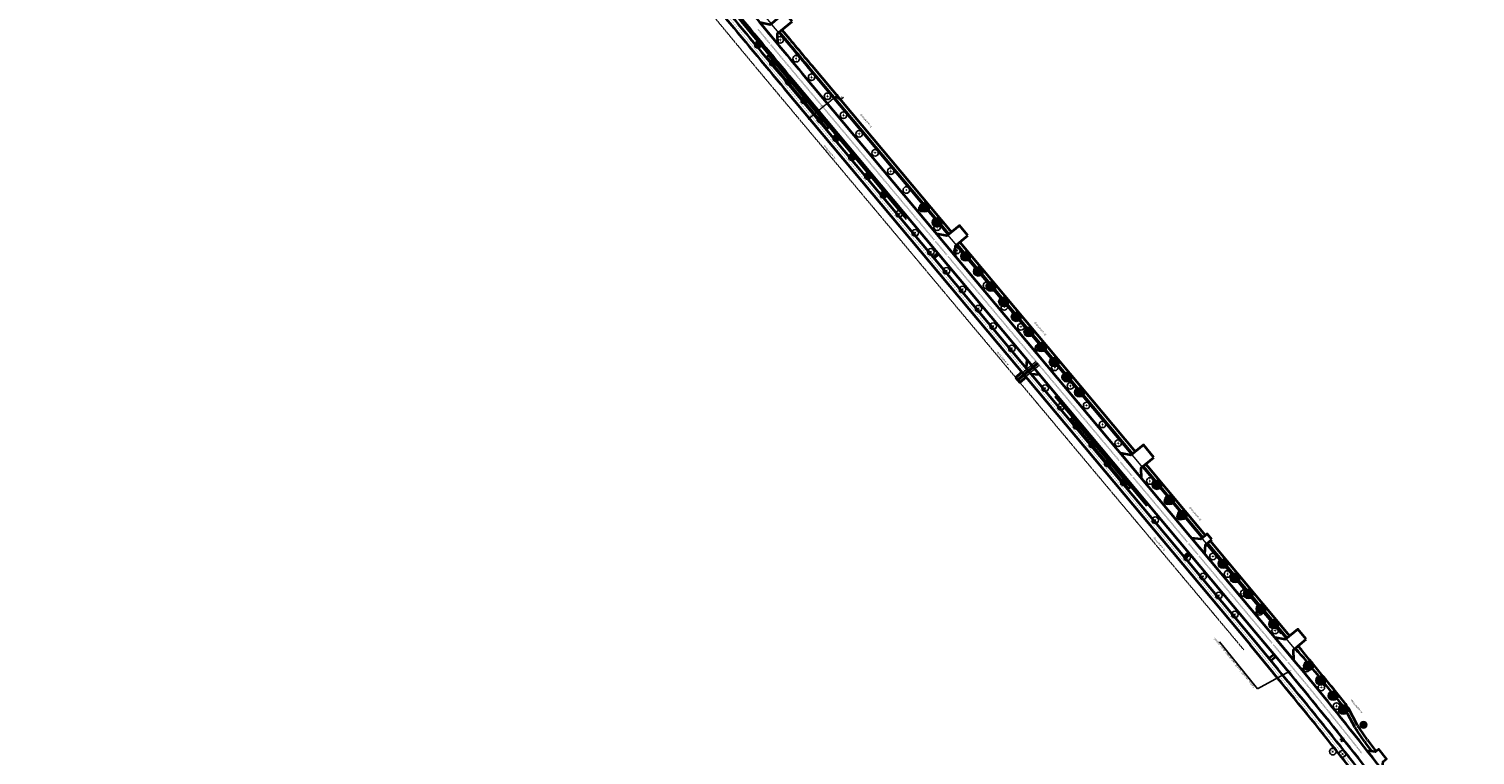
# Model space of a CAD drawing. Header units: metres. Extents: x 101623 to 104606, y 400821 to 405824.
# Tile 43 of 46: x 101731 to 102612, y 404697 to 405139. Entities that reach past the tile are written whole.
import ezdxf
from ezdxf import colors
from ezdxf.entities.mleader import LeaderData, LeaderLine
from ezdxf.enums import TextEntityAlignment as Align
from ezdxf.math import Vec2, Vec3

# ---------------------------------------------------------------- set-up
doc = ezdxf.new("R2010")
doc.units = ezdxf.units.M
doc.header["$LTSCALE"] = 0.5
for name, pattern in [('HIDDEN', [0.375, 0.25, -0.125]), ('VW-1-1_STREEP', [2, 1, -1]), ('VW-3-3_STREEP', [6, 3, -3]), ('VW-30-270_STREEP', [3, 0.3, -2.7])]:
    doc.linetypes.add(name, pattern=pattern)
doc.layers.get('Defpoints').update_dxf_attribs({"color": 4})
doc.layers.add('000___Hulplijn', color=150, linetype='Continuous', lineweight=13, plot=False)
doc.layers.add('_hulplijn voor arcering', color=1, linetype='HIDDEN', plot=False)
for name, color, linetype, lineweight in [('B-WE-GR-BOOM-A', 63, 'Continuous', 25), ('B-WE-GR-BOOM-S', 253, 'Continuous', 25), ('N-WE-BV-GELEIDECONSTRUCTIE_GELEIDERAIL-G', 210, 'BV-GELEIDERAIL', 35), ('N-WE-GR-BOOM-A', 104, 'Continuous', 25), ('N-WE-GR-BOOM-S', 90, 'Continuous', 25), ('N-WE-GR-STRUIK-G', 90, 'Continuous', 35), ('N-WE-IE-MEUBILAIR_WEGMEUBILAIR_LICHTMAST-S-500', 7, 'Continuous', 25), ('N-WE-VH-KANTVERHARDING-G', 210, 'Continuous', 35), ('N-WE-VH-KANTVERHARDING-G_2', 4, 'Continuous', 35), ('N-WE-VH-KANTVERHARDING-G_3', 221, 'Continuous', 35), ('N-WE-VW-MARKERING_LANGS_STREEP_11_015-G', 7, 'VW-1-1_STREEP', 35), ('N-WE-VW-MARKERING_LANGS_STREEP_30270_010-G', 7, 'VW-30-270_STREEP', 13), ('N-WE-VW-MARKERING_LANGS_STREEP_33_015-G', 7, 'VW-3-3_STREEP', 13), ('N-WE-VW-MARKERING_LANGS_STREEP_DOORGETROKKEN_010-G', 7, 'Continuous', 13), ('N-WE-VW-MARKERING_LANGS_STREEP_DOORGETROKKEN_015-G', 7, 'Continuous', 13), ('N-WE-WH-T25', 7, 'Continuous', 25), ('V-WE-GR-BOOM_kruis-S', 10, 'Continuous', 25), ('X-XX-AL-M', 7, 'Continuous', 18), ('X-XX-AL-T25', 7, 'Continuous', 25), ('X-XX-AL_BINDEND-M', 10, 'Continuous', 18)]:
    doc.layers.add(name, color=color, linetype=linetype, lineweight=lineweight)
doc.layers.add('N-WE-GR-STRUIK-V', color=7, linetype='Continuous', lineweight=18, true_color=0x00a500)
doc.layers.add('V-WE-GR-BOOM-S', color=3, linetype='Continuous', lineweight=25, true_color=0x00ff00)
doc.styles.add('NLCS-ISO', font='NLCS-ISO.ttf')
doc.styles.add('NLCS-ISO-M500-T18', font='NLCS-ISO.ttf', dxfattribs={"height": 0.9})
doc.styles.add('NLCS-ISO-M500-T25', font='NLCS-ISO.ttf', dxfattribs={"height": 1.25})
doc.linetypes.add('BV-GELEIDERAIL', pattern='A,10,-3,[108,NLCS.shx,S=1,R=0,X=0,Y=0],-3', length=16)
doc.dimstyles.new('NLCS-M500-T18-PIJL_L2_H2', dxfattribs={"dimscale": 0.5, "dimtxt": 2.5, "dimasz": 1.8, "dimexe": 2, "dimexo": 2, "dimgap": 0.7, "dimtad": 1, "dimzin": 0, "dimdsep": 46, "dimtxsty": 'NLCS-ISO-M500-T18', "dimcen": 0, "dimdle": 2, "dimclrd": 256, "dimclre": 256, "dimclrt": 256, "dimazin": 0, "dimtfac": 1, "dimtdec": 3, "dimtofl": 0, "dimtmove": 0, "dimatfit": 3, "dimfxl": 2, "dimfxlon": 1, "dimtfillclr": 256, "dimtolj": 1, "dimtzin": 0, "dimlwd": -1, "dimlwe": -1, "dimarcsym": 0})
doc.dimstyles.new('NLCS-M500-T18-SCHRAP_L2_H2', dxfattribs={"dimscale": 0.5, "dimtxt": 2.5, "dimasz": 1.008, "dimexe": 2, "dimexo": 2, "dimgap": 0.7, "dimtad": 1, "dimzin": 0, "dimdsep": 46, "dimtxsty": 'NLCS-ISO-M500-T18', "dimblk": 'OBLIQUE', "dimcen": 0, "dimdle": 2, "dimclrd": 256, "dimclre": 256, "dimclrt": 256, "dimazin": 0, "dimtfac": 1, "dimtdec": 3, "dimtofl": 0, "dimtmove": 0, "dimatfit": 3, "dimldrblk": 'OBLIQUE', "dimfxl": 2, "dimfxlon": 1, "dimtfillclr": 256, "dimtolj": 1, "dimtzin": 0, "dimlwd": -1, "dimlwe": -1, "dimarcsym": 0})

# ---------------------------------------------------------------- blocks, each defined once
blk = doc.blocks.new('V-SGR-BOOM_01')
at = {"ltscale": 0.1}
h = blk.add_hatch(color=256, dxfattribs=at)
edge = h.paths.add_edge_path()
edge.add_arc((0, 0), 0.15, 0, 360)
at = {"color": 0}
blk.add_circle((0, 0), 2.5, dxfattribs=at)
at = {"ltscale": 0.1}
blk.add_circle((0, 0), 0.15, dxfattribs=at)
blk.add_circle((0, 0), 0.045)
at = {"layer": 'V-WE-GR-BOOM_kruis-S', "lineweight": -3, "const_width": 0.2, "flags": 128}
for points in [[(2.1, 2.1), (-2.1, -2.1)], [(-2.1, 2.1), (2.1, -2.1)]]:
    blk.add_lwpolyline(points, dxfattribs=at)
blk = doc.blocks.new('_Oblique')
at = {"color": 0, "linetype": 'ByBlock', "lineweight": -2}
blk.add_line((-0.5, -0.5), (0.5, 0.5), dxfattribs=at)
blk = doc.blocks.new('*D49')
at = {"layer": 'Defpoints', "color": 0, "transparency": 16777216}
for p in [(102212.17, 405089.35), (102213.1, 405088.23), (102218.47, 405092.73)]:
    blk.add_point(p, dxfattribs=at)
at = {"layer": 'X-XX-AL_BINDEND-M', "transparency": 16777216}
for p, q in [((102218.3, 405094.49), (102211.4, 405088.71)), ((102212.46, 405089), (102211.53, 405090.12)), ((102217.83, 405093.49), (102216.89, 405094.61))]:
    blk.add_line(p, q, dxfattribs=at)
at = {"layer": 'X-XX-AL_BINDEND-M', "transparency": 16777216, "xscale": 0.504, "yscale": 0.504, "zscale": 0.504}
for p, rotation in [((102212.17, 405089.35), 219.9533131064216), ((102217.53, 405093.84), 39.95331310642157)]:
    blk.add_blockref('_Oblique', p, dxfattribs=dict(at, rotation=rotation))
at = {"layer": 'X-XX-AL_BINDEND-M', "transparency": 16777216, "insert": (102214.34, 405092.21), "char_height": 0.9, "attachment_point": 5, "rotation": 39.95331, "style": 'NLCS-ISO-M500-T18'}
blk.add_mtext('\\A1;7.00', dxfattribs=at)
blk = doc.blocks.new('*D50')
at = {"layer": 'Defpoints', "color": 0, "transparency": 16777216}
for p in [(102209.33, 405086.97), (102209.33, 405086.97), (102213.1, 405088.23)]:
    blk.add_point(p, dxfattribs=at)
at = {"layer": 'X-XX-AL-M', "transparency": 16777216}
for p, q in [((102212.93, 405089.99), (102208.56, 405086.33)), ((102209.33, 405086.97), (102208.69, 405087.74)), ((102212.46, 405089), (102211.53, 405090.12))]:
    blk.add_line(p, q, dxfattribs=at)
at = {"layer": 'X-XX-AL-M', "transparency": 16777216, "xscale": 0.504, "yscale": 0.504, "zscale": 0.504}
for p, rotation in [((102209.33, 405086.97), 219.9533131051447), ((102212.17, 405089.35), 39.95331310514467)]:
    blk.add_blockref('_Oblique', p, dxfattribs=dict(at, rotation=rotation))
at = {"layer": 'X-XX-AL-M', "transparency": 16777216, "insert": (102210.24, 405088.78), "char_height": 0.9, "attachment_point": 5, "rotation": 39.95331, "style": 'NLCS-ISO-M500-T18'}
blk.add_mtext('\\A1;3.70', dxfattribs=at)
blk = doc.blocks.new('*D51')
at = {"layer": 'Defpoints', "color": 0, "transparency": 16777216}
for p in [(102209.33, 405086.97), (102206.57, 405084.66), (102206.57, 405084.66)]:
    blk.add_point(p, dxfattribs=at)
at = {"layer": 'X-XX-AL_BINDEND-M', "transparency": 16777216}
for p, q in [((102210.1, 405087.62), (102205.8, 405084.02)), ((102209.33, 405086.97), (102209.97, 405086.21)), ((102206.57, 405084.66), (102207.21, 405083.9))]:
    blk.add_line(p, q, dxfattribs=at)
at = {"layer": 'X-XX-AL_BINDEND-M', "transparency": 16777216, "xscale": 0.504, "yscale": 0.504, "zscale": 0.504}
for p, rotation in [((102209.33, 405086.97), 39.95331310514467), ((102206.57, 405084.66), 219.9533131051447)]:
    blk.add_blockref('_Oblique', p, dxfattribs=dict(at, rotation=rotation))
at = {"layer": 'X-XX-AL_BINDEND-M', "transparency": 16777216, "insert": (102207.44, 405086.43), "char_height": 0.9, "attachment_point": 5, "rotation": 39.95331, "style": 'NLCS-ISO-M500-T18'}
blk.add_mtext('\\A1;3.60', dxfattribs=at)
blk = doc.blocks.new('*D52')
at = {"layer": 'Defpoints', "color": 0, "transparency": 16777216}
for p in [(102221.11, 405098.14), (102221.75, 405097.38), (102218.47, 405092.73)]:
    blk.add_point(p, dxfattribs=at)
at = {"layer": 'X-XX-AL-M', "transparency": 16777216}
for p, q in [((102216.77, 405093.2), (102222.52, 405098.02)), ((102221.75, 405097.38), (102222.39, 405096.61)), ((102217.83, 405093.49), (102216.89, 405094.61))]:
    blk.add_line(p, q, dxfattribs=at)
at = {"layer": 'X-XX-AL-M', "transparency": 16777216, "xscale": 0.504, "yscale": 0.504, "zscale": 0.504}
for p, rotation in [((102221.75, 405097.38), 39.95331310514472), ((102217.53, 405093.84), 219.9533131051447)]:
    blk.add_blockref('_Oblique', p, dxfattribs=dict(at, rotation=rotation))
at = {"layer": 'X-XX-AL-M', "transparency": 16777216, "insert": (102219.13, 405096.22), "char_height": 0.9, "attachment_point": 5, "rotation": 39.95331, "style": 'NLCS-ISO-M500-T18'}
blk.add_mtext('\\A1;5.50', dxfattribs=at)
blk = doc.blocks.new('*D53')
at = {"layer": 'Defpoints', "color": 0, "transparency": 16777216}
for p in [(102221.75, 405097.38), (102223.28, 405098.66), (102223.28, 405098.66)]:
    blk.add_point(p, dxfattribs=at)
at = {"layer": 'X-XX-AL_BINDEND-M', "transparency": 16777216}
for p, q in [((102220.98, 405096.73), (102224.05, 405099.3)), ((102221.75, 405097.38), (102221.11, 405098.14)), ((102222.52, 405098.02), (102225.25, 405096)), ((102223.28, 405098.66), (102222.64, 405099.43)), ((102225.25, 405096), (102227.3, 405097.72))]:
    blk.add_line(p, q, dxfattribs=at)
at = {"layer": 'X-XX-AL_BINDEND-M', "transparency": 16777216, "xscale": 0.504, "yscale": 0.504, "zscale": 0.504}
for p, rotation in [((102221.75, 405097.38), 219.9533131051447), ((102223.28, 405098.66), 39.95331310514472)]:
    blk.add_blockref('_Oblique', p, dxfattribs=dict(at, rotation=rotation))
at = {"layer": 'X-XX-AL_BINDEND-M', "transparency": 16777216, "insert": (102225.76, 405097.47), "char_height": 0.9, "attachment_point": 5, "rotation": 39.95331, "style": 'NLCS-ISO-M500-T18'}
blk.add_mtext('\\A1;2.00', dxfattribs=at)
blk = doc.blocks.new('*D85')
at = {"layer": 'Defpoints', "color": 0, "transparency": 16777216}
for p in [(102777.08, 404786.95), (102590.52, 404635.97)]:
    blk.add_point(p, dxfattribs=at)
at = {"layer": 'X-XX-AL-M', "transparency": 16777216}
blk.add_line((102596.1, 404640.49), (102591.22, 404636.54), dxfattribs=at)
blk.add_solid([(102591.13, 404636.65), (102591.32, 404636.42), (102590.52, 404635.97)], dxfattribs=at)
at = {"layer": 'X-XX-AL-M', "transparency": 16777216, "insert": (102593.51, 404639.42), "char_height": 0.9, "attachment_point": 5, "rotation": 38.98192, "style": 'NLCS-ISO-M500-T18'}
blk.add_mtext('\\A1;R=240.00', dxfattribs=at)
blk = doc.blocks.new('*D90')
at = {"layer": 'Defpoints', "color": 0, "transparency": 16777216}
for p in [(102798.18, 404754.39), (102597.84, 404622.25)]:
    blk.add_point(p, dxfattribs=at)
at = {"layer": 'X-XX-AL-M', "transparency": 16777216}
blk.add_line((102591.85, 404618.29), (102597.09, 404621.75), dxfattribs=at)
blk.add_solid([(102597, 404621.88), (102597.17, 404621.63), (102597.84, 404622.25)], dxfattribs=at)
at = {"layer": 'X-XX-AL-M', "transparency": 16777216, "insert": (102593.65, 404620.44), "char_height": 0.9, "attachment_point": 5, "rotation": 33.40781, "style": 'NLCS-ISO-M500-T18'}
blk.add_mtext('\\A1;R=240.00', dxfattribs=at)
blk = doc.blocks.new('SIE-WEG_LICHTMAST-SO')
h = blk.add_hatch(color=256)
h.paths.add_polyline_path([(1.4, 0.6, 0.658505), (-1.4, 0.6)])
h.paths.add_polyline_path([(-1.4, -0.6, 0.658505), (1.4, -0.6)])
at = {"flags": 128}
for points in [[(-2.6, 1.5), (-1.3, 0.7)], [(-1.4, 0.6), (1.4, 0.6)], [(0, 1.5), (0, 3)], [(1.3, 0.7), (2.6, 1.5)], [(-2.6, -1.5), (-1.3, -0.8)], [(-1.4, -0.6), (1.4, -0.6)], [(0, -1.5), (0, -3)], [(2.6, -1.5), (1.3, -0.8)]]:
    blk.add_lwpolyline(points, dxfattribs=at)
blk.add_circle((0, 0), 1.5)
at = {"style": 'NLCS-ISO'}
blk.add_attdef('TYPE', text='', height=1.8, dxfattribs=at).set_placement((0, 3), align=Align.BOTTOM_CENTER)
blk = doc.blocks.new('SGR-BOOM_SCHIETWILG-SO')
at = {"linetype": 'ByBlock', "lineweight": 18}
h = blk.add_hatch(color=0, dxfattribs=at)
h.dxf.hatch_style = 1
edge = h.paths.add_edge_path()
edge.add_arc((0, 0), 0.25, 0, 360)
at = {"layer": 'N-WE-GR-BOOM-A'}
h = blk.add_hatch(color=256, dxfattribs=at)
h.dxf.hatch_style = 1
edge = h.paths.add_edge_path()
edge.add_arc((0, 0), 2, 0, 360)
at = {"color": 0, "linetype": 'ByBlock', "lineweight": 18}
for radius in [2, 0.25]:
    blk.add_circle((0, 0), radius, dxfattribs=at)
at = {"color": 0, "linetype": 'ByBlock', "lineweight": 18, "style": 'NLCS-ISO-M500-T25'}
blk.add_text('2', height=1.25, dxfattribs=at).set_placement((-1.39, -0.6))
blk = doc.blocks.new('SGR-BOOM_ESDOORN-SO')
at = {"linetype": 'ByBlock', "lineweight": 18}
h = blk.add_hatch(color=0, dxfattribs=at)
h.dxf.hatch_style = 1
edge = h.paths.add_edge_path()
edge.add_arc((0, 0), 0.25, 0, 360)
at = {"layer": 'N-WE-GR-BOOM-A'}
h = blk.add_hatch(color=256, dxfattribs=at)
h.dxf.hatch_style = 1
edge = h.paths.add_edge_path()
edge.add_arc((0, 0), 2, 0, 360)
at = {"color": 0, "linetype": 'ByBlock', "lineweight": 18}
for radius in [2, 0.25]:
    blk.add_circle((0, 0), radius, dxfattribs=at)
at = {"color": 0, "linetype": 'ByBlock', "lineweight": 18, "style": 'NLCS-ISO-M500-T25'}
blk.add_text('6', height=1.25, dxfattribs=at).set_placement((-1.36, -0.6))
blk = doc.blocks.new('SGR-BOOM_LINDE-SO')
at = {"linetype": 'ByBlock', "lineweight": 18}
h = blk.add_hatch(color=0, dxfattribs=at)
h.dxf.hatch_style = 1
edge = h.paths.add_edge_path()
edge.add_arc((0, 0), 0.25, 0, 360)
at = {"layer": 'N-WE-GR-BOOM-A'}
h = blk.add_hatch(color=256, dxfattribs=at)
h.dxf.hatch_style = 1
edge = h.paths.add_edge_path()
edge.add_arc((0, 0), 2, 0, 360)
at = {"color": 0, "linetype": 'ByBlock', "lineweight": 18}
for radius in [2, 0.25]:
    blk.add_circle((0, 0), radius, dxfattribs=at)
at = {"color": 0, "linetype": 'ByBlock', "lineweight": 18, "style": 'NLCS-ISO-M500-T25'}
blk.add_text('5', height=1.25, dxfattribs=at).set_placement((-1.36, -0.6))
blk = doc.blocks.new('SGR-BOOM_ARC-SO')
at = {"layer": 'B-WE-GR-BOOM-A'}
h = blk.add_hatch(color=256, dxfattribs=at)
h.dxf.hatch_style = 1
edge = h.paths.add_edge_path()
edge.add_arc((0, 0), 2, 0, 360)
at = {"color": 0, "linetype": 'ByBlock', "lineweight": -2}
for radius in [2, 0.25]:
    blk.add_circle((0, 0), radius, dxfattribs=at)

msp = doc.modelspace()

# ---------------------------------------------------------------- hatches: boundary and pattern name
at = {"layer": 'N-WE-GR-STRUIK-V'}
h = msp.add_hatch(color=256, dxfattribs=at)
h.dxf.hatch_style = 1
h.paths.add_polyline_path([(102218.518, 405079.511), (102217.176, 405078.387), (102180.518, 405122.147), (102181.859, 405123.271)])
h = msp.add_hatch(color=256, dxfattribs=at)
h.dxf.hatch_style = 1
h.paths.add_polyline_path([(102402.25, 404860.184), (102400.909, 404859.061), (102365.484, 404901.349), (102366.825, 404902.472)])

# ---------------------------------------------------------------- linework, layer by layer
at = {"layer": '000___Hulplijn'}
for p, q in [((102332.423, 404926.643), (102344.707, 404936.934)), ((102333.065, 404925.876), (102345.35, 404936.167)), ((102333.386, 404925.493), (102345.671, 404935.784)), ((102333.707, 404925.11), (102345.992, 404935.4)), ((102334.35, 404924.343), (102346.634, 404934.634)), ((102493.937, 404770.902), (102448.237, 404825.455))]:
    msp.add_line(p, q, dxfattribs=at)
at = {"layer": '000___Hulplijn', "ltscale": 2, "flags": 128}
for points in [[(101765.364, 405655.231, 0.0393252), (101781.78, 405631.869), (101821.716, 405584.735, -0.0050953), (101886.902, 405506.188), (102130.68, 405206.282, 0.0036979), (102205.917, 405115.109), (102503.849, 404759.459)], [(102265.811, 405023.055), (102195.798, 405106.632, -0.0029958), (102134.64, 405180.533, -0.0020864)]]:
    msp.add_lwpolyline(points, format="xyb", dxfattribs=at)
at = {"layer": '000___Hulplijn', "flags": 128}
msp.add_lwpolyline([(102402.406, 404880.165), (102296.408, 405006.698)], dxfattribs=at)
at = {"layer": '000___Hulplijn', "ltscale": 2, "flags": 128}
msp.add_lwpolyline([(102411.981, 404848.568), (102356.092, 404915.285)], dxfattribs=at)
at = {"layer": '_hulplijn voor arcering', "ltscale": 2}
msp.add_lwpolyline([(102011.82, 405314.38), (102112.018, 405191.112, 0.0036979), (102187.481, 405099.665), (102471.066, 404761.141)], format="xyb", dxfattribs=at)
at = {"layer": 'N-WE-BV-GELEIDECONSTRUCTIE_GELEIDERAIL-G', "ltscale": 2, "flags": 128}
msp.add_lwpolyline([(102265.747, 405023.755), (102196.105, 405106.889, -0.0029959), (102134.95, 405180.787)], format="xyb", dxfattribs=at)
msp.add_lwpolyline([(102412.288, 404848.825), (102356.398, 404915.542)], dxfattribs=at)
at = {"layer": 'N-WE-GR-STRUIK-G', "flags": 128}
for points in [[(102218.518, 405079.511), (102217.176, 405078.387), (102180.518, 405122.147), (102181.859, 405123.271)], [(102402.25, 404860.184), (102400.909, 404859.061), (102365.484, 404901.349), (102366.825, 404902.472)]]:
    msp.add_lwpolyline(points, close=True, dxfattribs=at)
at = {"layer": 'N-WE-VH-KANTVERHARDING-G', "ltscale": 2}
msp.add_line((102494.842, 404751.913), (102478.484, 404771.44), dxfattribs=at)
at = {"layer": 'N-WE-VH-KANTVERHARDING-G', "ltscale": 2, "flags": 128}
for points in [[(101761.275, 405652.814, 0.039363), (101778.138, 405628.819), (101818.092, 405581.664, -0.0050953), (101883.216, 405503.192), (102126.994, 405203.286, 0.0036979), (102202.276, 405112.058), (102500.208, 404756.408)], [(102478.484, 404771.44), (102196.91, 405107.563, -0.0036979), (102121.562, 405198.871), (102008.068, 405338.497), (101956.976, 405401.352)]]:
    msp.add_lwpolyline(points, format="xyb", dxfattribs=at)
for points in [[(102196.057, 405143.728), (102191.583, 405149.111), (102182.723, 405141.748), (102176.451, 405143.037), (102187.317, 405129.963), (102187.198, 405136.365), (102196.057, 405143.728)], [(102303.144, 405013.45), (102298.007, 405019.583), (102290.341, 405013.161), (102284.064, 405014.425), (102295.623, 405000.627), (102295.478, 405007.028), (102303.144, 405013.45)], [(102341.456, 404929.253), (102346.668, 404928.792), (102338.962, 404937.991), (102338.502, 404932.779)], [(102335.935, 404930.237), (102332.102, 404927.026)], [(102332.102, 404927.026), (102334.671, 404923.96), (102338.504, 404927.171)], [(102416.352, 404878.31), (102409.931, 404885.976), (102402.265, 404879.554), (102395.988, 404880.818), (102408.831, 404865.487), (102408.687, 404871.889), (102416.352, 404878.31)], [(102451.687, 404828.345), (102448.797, 404831.794), (102444.964, 404828.583), (102439.329, 404829.081), (102447.356, 404819.499), (102447.854, 404825.134), (102451.687, 404828.345)], [(102555.285, 404687.932), (102555.948, 404693.138), (102557.939, 404694.68), (102553.31, 404700.662), (102551.235, 404699.043), (102546.161, 404699.669)]]:
    msp.add_lwpolyline(points, dxfattribs=at)
at = {"layer": 'N-WE-VH-KANTVERHARDING-G', "ltscale": 2}
for centre, radius, start, end in [((100811.075, 403341.402), 2196.5, 36.563784, 39.953313), ((100790.89, 403324.994), 2229.51, 36.353674, 39.943425)]:
    msp.add_arc(centre, radius, start, end, dxfattribs=at)
at = {"layer": 'N-WE-VH-KANTVERHARDING-G_2', "ltscale": 2}
msp.add_line((102474.848, 404764.414), (102488.978, 404747.001), dxfattribs=at)
for points in [[(101995, 405348.708), (102118.691, 405196.537, 0.0036979), (102194.073, 405105.187), (102477.659, 404766.663), (102491.737, 404749.312)], [(102015.7, 405317.534), (102115.898, 405194.266, 0.0036979), (102191.314, 405102.875), (102474.899, 404764.351)], [(102607.341, 404603.326), (102606.096, 404602.403, -0.4142078), (102602.598, 404602.921), (102599.534, 404607.053, -0.0228337), (102586.926, 404625.782, 0.0228337), (102575.065, 404643.402), (102572.038, 404647.482, 0.0147907), (102491.737, 404749.312)]]:
    msp.add_lwpolyline(points, format="xyb", dxfattribs=at)
msp.add_arc((100811.075, 403341.402), 2188.85, 36.563784, 39.953313, dxfattribs=at)
at = {"layer": 'N-WE-VH-KANTVERHARDING-G_3', "ltscale": 2}
for p, q in [((102206.492, 405115.59), (102291.491, 405014.124)), ((102208.025, 405116.875), (102293.024, 405015.408)), ((102296.628, 405007.992), (102403.415, 404880.517)), ((102298.161, 405009.276), (102404.948, 404881.802)), ((102284.784, 405002.665), (102281.947, 405000.289)), ((102285.426, 405001.899), (102282.59, 404999.523)), ((102409.837, 404872.852), (102446.114, 404829.547)), ((102411.37, 404874.136), (102447.647, 404830.831)), ((102449.004, 404826.097), (102497.442, 404768.275)), ((102450.537, 404827.381), (102498.975, 404769.559)), ((102437.495, 404820.37), (102434.659, 404817.994)), ((102438.458, 404819.22), (102435.622, 404816.844)), ((102502.58, 404762.141), (102504.425, 404759.939)), ((102504.113, 404763.426), (102505.958, 404761.223)), ((102489.525, 404758.261), (102486.391, 404755.753)), ((102490.681, 404756.88), (102487.516, 404754.347)), ((102540.382, 404715.018), (102534.747, 404725.526)), ((102538.62, 404714.073), (102532.985, 404724.581)), ((102544.628, 404705.288), (102540.046, 404711.767)), ((102546.261, 404706.443), (102541.679, 404712.922)), ((102549.218, 404699.292), (102545.152, 404704.577)), ((102551.666, 404699.39), (102546.738, 404705.797))]:
    msp.add_line(p, q, dxfattribs=at)
for centre, radius, start, end in [((108332.136, 410247.116), 7991, 219.7503354, 219.9533131), ((108332.136, 410247.116), 7989, 219.7503405, 219.9533131), ((100790.89, 403324.994), 2237.01, 38.873099, 39.943425), ((102515.359, 404715.129), 20, 28.203694, 38.873099), ((102515.359, 404715.129), 22, 28.203694, 38.873099), ((102558.008, 404724.47), 22, 208.203694, 215.269084), ((102558.008, 404724.47), 20, 208.203694, 215.269084), ((102562.59, 404717.991), 22, 215.269084, 217.56818), ((102562.59, 404717.991), 20, 215.269084, 217.56818)]:
    msp.add_arc(centre, radius, start, end, dxfattribs=at)
at = {"layer": 'N-WE-VW-MARKERING_LANGS_STREEP_11_015-G', "ltscale": 2, "const_width": 0.15, "flags": 128}
for points in [[(102182.569, 405130.551), (102175.54, 405139.012)], [(102182.224, 405130.262), (102175.195, 405138.723)], [(102290.199, 405001.301), (102283.135, 405009.733)], [(102290.544, 405001.59), (102283.48, 405010.022)], [(102402.765, 404866.928), (102395.701, 404875.36)], [(102403.11, 404867.217), (102396.046, 404875.649)], [(102443.056, 404818.832), (102437.276, 404825.731)], [(102443.401, 404819.121), (102437.621, 404826.02)], [(102497.193, 404754.207), (102488.845, 404764.172)], [(102497.538, 404754.496), (102489.189, 404764.461)]]:
    msp.add_lwpolyline(points, dxfattribs=at)
at = {"layer": 'N-WE-VW-MARKERING_LANGS_STREEP_30270_010-G', "ltscale": 2, "const_width": 0.1, "flags": 128}
msp.add_lwpolyline([(101731.414, 405670.399, -0.0307493), (101734.935, 405663.893, 0.0671727), (101743.839, 405649.965), (101808.555, 405573.584, -0.0050953), (101873.516, 405495.308), (101938.401, 405415.484, 0.0609504), (101947.149, 405407.06, -0.0609504), (101955.898, 405398.636), (101980.685, 405368.142, -0.0609504), (101987.144, 405357.857, 0.0609504), (101993.603, 405347.572), (102117.294, 405195.401, 0.0036979), (102192.693, 405104.031), (102476.305, 404765.476)], format="xyb", dxfattribs=at)
at = {"layer": 'N-WE-VW-MARKERING_LANGS_STREEP_33_015-G', "ltscale": 2, "const_width": 0.15, "flags": 128}
for points in [[(101763.944, 405635.355, 0.0044403), (101765.4, 405633.606), (101813.037, 405577.381, -0.0050953), (101878.075, 405499.014), (102121.853, 405199.107, 0.0036979), (102197.197, 405107.804), (102495.129, 404752.154, -0.0147907), (102575.593, 404650.118), (102578.619, 404646.038, -0.0228337), (102590.706, 404628.083, 0.0228337), (102603.088, 404609.689), (102606.45, 404605.156)], [(101769.233, 405639.836, 0.0189679), (101777.851, 405628.579), (101817.805, 405581.422, -0.0050953), (101882.925, 405502.956), (102126.703, 405203.049, 0.0036979), (102201.988, 405111.817), (102499.92, 404756.167, -0.0158782), (102587.304, 404644.819)]]:
    msp.add_lwpolyline(points, format="xyb", dxfattribs=at)
at = {"layer": 'N-WE-VW-MARKERING_LANGS_STREEP_DOORGETROKKEN_010-G', "ltscale": 2, "const_width": 0.1, "flags": 128}
for points in [[(102116.014, 405194.361, 0.0036979), (102191.429, 405102.972)], [(102118.575, 405196.442, 0.0036979), (102193.958, 405105.091)], [(102569.267, 404645.427, 0.0147907), (102489.093, 404747.097)], [(102491.622, 404749.216, -0.0147907), (102571.918, 404647.393), (102574.944, 404643.312, -0.0228337), (102586.798, 404625.704, 0.0228337), (102599.414, 404606.963), (102602.478, 404602.832)]]:
    msp.add_lwpolyline(points, format="xyb", dxfattribs=at)
for points in [[(102193.958, 405105.091), (102477.544, 404766.567)], [(102191.429, 405102.972), (102475.014, 404764.448)], [(102474.965, 404764.507), (102489.093, 404747.097)], [(102477.542, 404766.569), (102491.622, 404749.216)]]:
    msp.add_lwpolyline(points, dxfattribs=at)
at = {"layer": 'N-WE-VW-MARKERING_LANGS_STREEP_DOORGETROKKEN_015-G', "ltscale": 2, "const_width": 0.15, "flags": 128}
for points in [[(102282.493, 405010.5), (102199.42, 405109.666, -0.0007866), (102182.864, 405129.494, -0.0007866)], [(102282.838, 405010.789), (102199.765, 405109.955, -0.0007877), (102183.209, 405129.783, -0.0007877)], [(102532.216, 404711.323, 0.0061791), (102497.835, 404753.44, 0.0060926)], [(102532.568, 404711.604, 0.0061791), (102498.18, 404753.729, 0.0060928)], [(102542.612, 404698.159, 0.0019064), (102532.216, 404711.323)], [(102542.966, 404698.437, 0.0019064), (102532.568, 404711.604)]]:
    msp.add_lwpolyline(points, format="xyb", dxfattribs=at)
for points in [[(102344.362, 404936.645), (102290.841, 405000.535)], [(102344.707, 404936.934), (102291.186, 405000.823)], [(102345.647, 404935.111), (102345.005, 404935.878)], [(102345.992, 404935.4), (102345.35, 404936.167)], [(102395.059, 404876.127), (102346.289, 404934.345)], [(102395.404, 404876.416), (102346.634, 404934.634)], [(102436.634, 404826.497), (102403.407, 404866.161)], [(102436.979, 404826.786), (102403.752, 404866.45)], [(102488.202, 404764.939), (102443.698, 404818.065)], [(102488.547, 404765.228), (102444.043, 404818.354)]]:
    msp.add_lwpolyline(points, dxfattribs=at)

# ---------------------------------------------------------------- block references
at = {"layer": 'B-WE-GR-BOOM-S'}
for p in [(102175.138, 405129.436), (102184.411, 405118.504), (102194.006, 405107.06), (102203.488, 405095.6), (102213.242, 405084.051), (102222.817, 405072.594), (102232.456, 405061.039), (102242.171, 405049.5), (102251.637, 405038.159), (102369.156, 404897.559), (102378.855, 404886.118), (102388.198, 404874.644), (102398.077, 404863.011), (102543.94, 404715.442)]:
    msp.add_blockref('SGR-BOOM_ARC-SO', p, dxfattribs=at)
at = {"layer": 'N-WE-GR-BOOM-S', "xscale": 1.5, "yscale": 1.5, "zscale": 1.5, "rotation": 135}
for name, p in [('SGR-BOOM_SCHIETWILG-SO', (102276.694, 405030.619)), ('SGR-BOOM_ESDOORN-SO', (102284.4, 405021.421)), ('SGR-BOOM_ESDOORN-SO', (102301.707, 405000.727)), ('SGR-BOOM_SCHIETWILG-SO', (102309.413, 404991.528)), ('SGR-BOOM_LINDE-SO', (102317.119, 404982.329)), ('SGR-BOOM_ESDOORN-SO', (102324.825, 404973.13)), ('SGR-BOOM_SCHIETWILG-SO', (102332.531, 404963.931)), ('SGR-BOOM_LINDE-SO', (102340.237, 404954.732)), ('SGR-BOOM_ESDOORN-SO', (102347.943, 404945.534)), ('SGR-BOOM_SCHIETWILG-SO', (102355.649, 404936.335)), ('SGR-BOOM_LINDE-SO', (102363.355, 404927.136)), ('SGR-BOOM_ESDOORN-SO', (102371.061, 404917.937)), ('SGR-BOOM_ESDOORN-SO', (102418.279, 404861.606)), ('SGR-BOOM_LINDE-SO', (102425.985, 404852.407)), ('SGR-BOOM_ESDOORN-SO', (102433.691, 404843.208)), ('SGR-BOOM_SCHIETWILG-SO', (102458.479, 404813.618)), ('SGR-BOOM_LINDE-SO', (102465.77, 404804.914)), ('SGR-BOOM_SCHIETWILG-SO', (102473.891, 404795.221)), ('SGR-BOOM_LINDE-SO', (102481.597, 404786.022)), ('SGR-BOOM_SCHIETWILG-SO', (102489.303, 404776.823)), ('SGR-BOOM_ESDOORN-SO', (102510.509, 404751.468)), ('SGR-BOOM_SCHIETWILG-SO', (102517.923, 404742.483)), ('SGR-BOOM_LINDE-SO', (102525.512, 404733.186)), ('SGR-BOOM_ESDOORN-SO', (102531.709, 404724.679))]:
    msp.add_blockref(name, p, dxfattribs=at)
at = {"layer": 'N-WE-IE-MEUBILAIR_WEGMEUBILAIR_LICHTMAST-S-500', "xscale": 0.5, "yscale": 0.5, "zscale": 0.5, "rotation": 90.00000000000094}
msp.add_blockref('SIE-WEG_LICHTMAST-SO', (102531.068, 404706.471), dxfattribs=at)
at = {"layer": 'V-WE-GR-BOOM-S', "xscale": 0.8, "yscale": 0.8, "zscale": 0.8}
for p, rotation in [((102188.815, 405132.518), 45), ((102198.465, 405121.071), 45), ((102207.943, 405109.786), 45), ((102217.662, 405098.172), 45), ((102227.369, 405086.619), 45), ((102236.887, 405075.274), 45), ((102246.547, 405063.771), 45), ((102256.097, 405052.555), 45), ((102265.62, 405041.117), 45), ((102261.271, 405026.577), 0.2169203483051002), ((102275.157, 405029.94), 45), ((102270.929, 405015.051), 0.2169203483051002), ((102284.45, 405018.541), 45), ((102296.5, 405004.367), 45), ((102280.576, 405003.452), 0.2169203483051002), ((102290.132, 404991.883), 0.2169203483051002), ((102299.771, 404980.541), 0.2169203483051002), ((102314.373, 404983.024), 45), ((102325.266, 404969.908), 45), ((102309.533, 404968.861), 0.2169203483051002), ((102318.546, 404958.213), 0.2169203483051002), ((102335.421, 404957.808), 45), ((102329.79, 404944.656), 0.2169203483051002), ((102346.01, 404945.093), 45), ((102356.048, 404933.126), 45), ((102350.147, 404920.405), 0.2169203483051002), ((102365.49, 404921.834), 45), ((102359.619, 404909.031), 0.2169203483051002), ((102375.392, 404909.967), 45), ((102385.113, 404898.402), 45), ((102394.597, 404886.902), 45), ((102413.866, 404863.908), 45), ((102424.626, 404851.678), 45), ((102417.196, 404840.07), 0.2169203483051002), ((102432.376, 404842.286), 45), ((102436.611, 404817.277), 0.2169203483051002), ((102452.313, 404817.957), 45), ((102446.247, 404805.79), 0.2169203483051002), ((102461.203, 404807.295), 45), ((102455.94, 404794.191), 0.2169203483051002), ((102471.117, 404795.685), 45), ((102480.638, 404784.266), 45), ((102465.59, 404782.634), 0.2169203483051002), ((102490.129, 404772.908), 45), ((102509.213, 404749.69), 45), ((102518.296, 404738.213), 45), ((102527.55, 404726.869), 45), ((102525.258, 404699.109), 0.2169203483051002), ((102531.208, 404697.756), 0.2169203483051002)]:
    msp.add_blockref('V-SGR-BOOM_01', p, dxfattribs=dict(at, rotation=rotation))

# ---------------------------------------------------------------- texts
at = {"layer": 'N-WE-WH-T25', "char_height": 1.25, "width": 36.21263, "attachment_point": 1, "style": 'NLCS-ISO-M500-T25'}
for insert, rotation in [((102243.963, 405078.732), 130.699068), ((102221.699, 405059.679), 130.699068), ((102349.978, 404952.041), 130.699068), ((102327.21, 404933.974), 130.699068), ((102444.338, 404839.389), 130.699068), ((102422.413, 404820.989), 129.877179), ((102542.667, 404722.168), 130.699068)]:
    msp.add_mtext('A-waterloop', dxfattribs=dict(at, insert=insert, rotation=rotation))

# ---------------------------------------------------------------- dimensions: what is measured, and where the dimension line sits
at = {"layer": 'X-XX-AL-M'}
for base, p1, p2, picture, middle in [((102221.749, 405097.377), (102218.47, 405092.726), (102221.107, 405098.143), '*D52', (102219.127, 405096.224)), ((102209.331, 405086.974), (102213.104, 405088.231), (102209.331, 405086.974), '*D50', (102210.235, 405088.775))]:
    dim = msp.add_linear_dim(base=base, p1=p1, p2=p2, angle=39.953313, dimstyle='NLCS-M500-T18-SCHRAP_L2_H2', override={"dimtmove": 1}, dxfattribs=at)
    dim.commit()
    dim.dimension.update_dxf_attribs({"geometry": picture, "text_midpoint": middle})
dim = msp.add_radius_dim(center=(102777.085, 404786.95), mpoint=(102590.522, 404635.971), dimstyle='NLCS-M500-T18-PIJL_L2_H2', override={"dimpost": 'R=<>'}, dxfattribs=at)
dim.commit()
dim.dimension.update_dxf_attribs({"geometry": '*D85', "text_midpoint": (102594.012, 404638.796), "dimtype": 164})
dim = msp.add_radius_dim(center=(102798.184, 404754.389), mpoint=(102597.839, 404622.246), dimstyle='NLCS-M500-T18-PIJL_L2_H2', override={"dimpost": 'R=<>'}, dxfattribs=at)
dim.commit()
dim.dimension.update_dxf_attribs({"geometry": '*D90', "text_midpoint": (102593.65, 404620.442)})
at = {"layer": 'X-XX-AL_BINDEND-M'}
dim = msp.add_linear_dim(base=(102223.282, 405098.661), p1=(102221.749, 405097.377), p2=(102223.282, 405098.661), angle=39.953313, dimstyle='NLCS-M500-T18-SCHRAP_L2_H2', override={"dimtmove": 1}, dxfattribs=at)
dim.commit()
dim.dimension.update_dxf_attribs({"geometry": '*D53', "text_midpoint": (102225.517, 405096.226), "dimtype": 160})
dim = msp.add_linear_dim(base=(102206.571, 405084.662), p1=(102209.331, 405086.974), p2=(102206.571, 405084.662), angle=39.953313, dimstyle='NLCS-M500-T18-SCHRAP_L2_H2', override={"dimtmove": 1}, dxfattribs=at)
dim.commit()
dim.dimension.update_dxf_attribs({"geometry": '*D51', "text_midpoint": (102207.437, 405086.431)})
dim = msp.add_aligned_dim(p1=(102218.47, 405092.726), p2=(102213.104, 405088.231), distance=-1.459, dimstyle='NLCS-M500-T18-SCHRAP_L2_H2', dxfattribs=at)
dim.commit()
dim.dimension.update_dxf_attribs({"geometry": '*D49', "text_midpoint": (102214.336, 405092.211)})

# ---------------------------------------------------------------- next in the draw order: leaders
at = {"layer": 'X-XX-AL-T25'}
ml = msp.add_multileader_mtext('Standard', dxfattribs=at)
ml.set_content('Tellus vervalt (wordt vervangen door radar).', color=256, style='NLCS-ISO-M500-T25')
ml.set_leader_properties(color=256, linetype='ByLayer', lineweight=-1)
ml.build(insert=Vec2(0, 0))
ml.multileader.update_dxf_attribs({"text_left_attachment_type": 5, "text_right_attachment_type": 5, "dogleg_length": 1.25, "arrow_head_size": 1.25})
ctx = ml.context
ctx.base_point, ctx.char_height, ctx.arrow_head_size, ctx.landing_gap_size, ctx.plane_origin, ctx.plane_x_axis, ctx.plane_y_axis = Vec3(102478.607, 404738.428), 1.25, 1.25, 0.45, Vec3(102381.645, 404743.276), Vec3(-0.6293204, 0.777146), Vec3(-0.777146, -0.6293204)
ctx.left_attachment, ctx.right_attachment = 5, 5
notes = []
notes.append((ctx, [(0, (1, 1, 0), (102479.394, 404737.456), (-0.6293204, 0.777146), 1.25, [(0, [(102500.163, 404748.647)], 0, [])])]))
ctx.mtext.insert, ctx.mtext.text_direction, ctx.mtext.rotation, ctx.mtext.width, ctx.mtext.defined_height, ctx.mtext.flow_direction = Vec3(102476.964, 404737.676), Vec3(-0.6293204, 0.777146), 2.2514747, 34.67936, 1.721, 5
ctx.mtext.has_bg_fill, ctx.mtext.bg_color, ctx.mtext.bg_scale_factor, ctx.mtext.bg_transparency, ctx.mtext.use_window_bg_color = 1, -1027028792, 1.5, 0, 1
for ctx, leaders in notes:
    for number, flags, end, landing, length, lines in leaders:
        leader = LeaderData()
        leader.index, (leader.has_last_leader_line, leader.has_dogleg_vector, leader.attachment_direction) = number, flags
        leader.last_leader_point, leader.dogleg_vector, leader.dogleg_length = Vec3(end), Vec3(landing), length
        for number, points, colour, breaks in lines:
            line = LeaderLine()
            line.index, line.vertices, line.color, line.breaks = number, Vec3.list(points), colors.encode_raw_color(colour), breaks
            leader.lines.append(line)
        ctx.leaders.append(leader)

# ---------------------------------------------------------------- next in the draw order: linework, layer by layer
at = {"layer": 'N-WE-VH-KANTVERHARDING-G', "ltscale": 2, "flags": 128}
msp.add_lwpolyline([(102509.095, 404767.601), (102503.958, 404773.733), (102496.292, 404767.312), (102490.015, 404768.576), (102501.574, 404754.778), (102501.429, 404761.179), (102509.095, 404767.601)], dxfattribs=at)
at = {"layer": 'N-WE-VH-KANTVERHARDING-G_3', "ltscale": 2}
msp.add_arc((100790.89, 403324.994), 2235.01, 38.873099, 39.943425, dxfattribs=at)
at = {"layer": 'N-WE-VW-MARKERING_LANGS_STREEP_30270_010-G', "ltscale": 2, "const_width": 0.1, "flags": 128}
msp.add_lwpolyline([(102476.254, 404765.538), (102490.358, 404748.156, -0.0147907), (102570.593, 404646.41), (102573.619, 404642.33, -0.0228337), (102585.389, 404624.846, 0.0228337), (102598.088, 404605.981), (102612.895, 404586.017, -0.0008718), (102629.451, 404563.613, 0.0101562), (102635.616, 404555.587, -0.0115123), (102639.758, 404550.165), (102660.277, 404521.978, 0.0245947), (102669.658, 404510.339, -0.0245947), (102678.787, 404499.014), (102786.592, 404350.923, -0.0323501), (102793.508, 404340.002, 0.0324423), (102800.446, 404329.052), (102838.751, 404276.474, 0.0320248), (102846.932, 404266.634, -0.032117), (102855.136, 404256.765), (103084.859, 403941.194, -0.0326629), (103100.962, 403915.726, 0.0327048), (103111.439, 403899.159), (103113.066, 403896.923)], format="xyb", dxfattribs=at)

doc.saveas('drawing.dxf')
